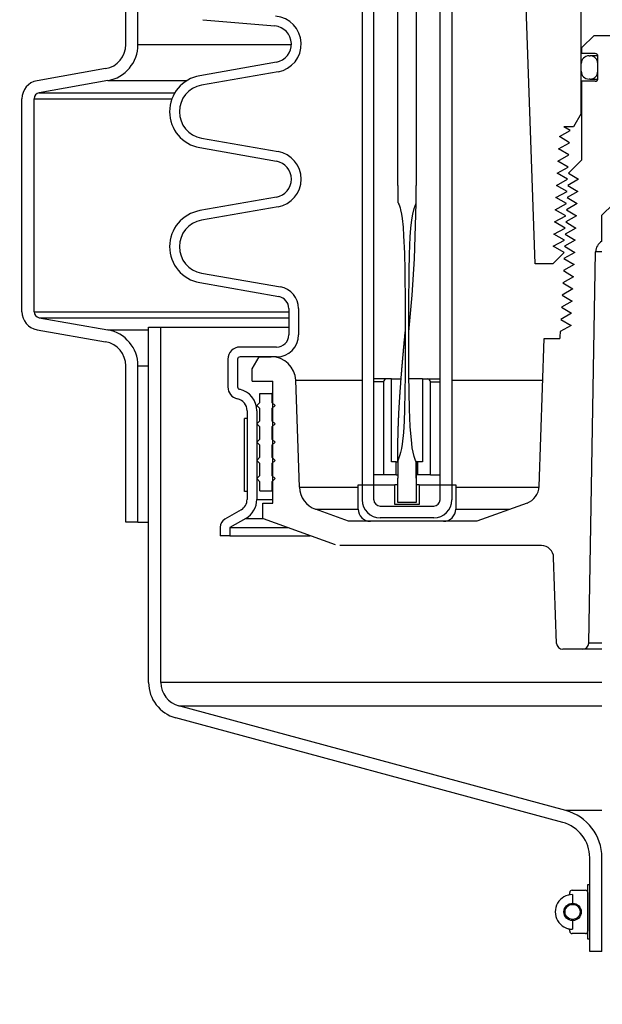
# Model space of a CAD drawing. Extents: x -169 to 2224, y 0 to 2796.
# Tile 197 of 256: x 1591 to 1597, y 395 to 405. Entities that reach past the tile are written whole.
import ezdxf

# ---------------------------------------------------------------- set-up
doc = ezdxf.new("R2010")
doc.units = 0
doc.header["$MEASUREMENT"] = 0
doc.header["$PDSIZE"] = 1
doc.layers.get('DEFPOINTS').update_dxf_attribs({"linetype": 'CONTINUOUS'})
for name, color, linetype in [('DIM', 3, 'CONTINUOUS'), ('PEAGRAVEL-HATCH', 3, 'CONTINUOUS'), ('SPILL-BUCKET', 1, 'CONTINUOUS')]:
    doc.layers.add(name, color=color, linetype=linetype)
doc.styles.add('SIMPLEX', font='simplex')
doc.dimstyles.new('DIM64', dxfattribs={"dimscale": 64, "dimtxt": 0.09375, "dimasz": 0.09375, "dimexe": 0.0625, "dimexo": 0.0625, "dimgap": 0.046875, "dimtad": 1, "dimdec": 4, "dimzin": 3, "dimdsep": 46, "dimlunit": 4, "dimtxsty": 'SIMPLEX', "dimcen": 0, "dimclrd": 256, "dimclre": 256, "dimclrt": 256, "dimadec": 0, "dimazin": 0, "dimtfac": 1, "dimtdec": 4, "dimtmove": 0, "dimatfit": 3, "dimfxl": 1, "dimfrac": 2, "dimtolj": 1, "dimtzin": 0, "dimarcsym": 0})

# ---------------------------------------------------------------- blocks, each defined once
blk = doc.blocks.new('*D19')
at = {"layer": 'DEFPOINTS', "color": 0, "transparency": 16777216}
for p in [(1294.365, 414.289), (1931.872, 414.007), (1931.872, 136.516)]:
    blk.add_point(p, dxfattribs=at)
at = {"layer": 'DIM', "lineweight": -2, "transparency": 16777216}
for p, q in [((1294.365, 410.289), (1294.365, 132.516)), ((1931.872, 410.007), (1931.872, 132.516)), ((1300.365, 136.516), (1925.872, 136.516))]:
    blk.add_line(p, q, dxfattribs=at)
at = {"layer": 'DIM', "transparency": 16777216}
for points in [[(1300.365, 137.516), (1300.365, 135.516), (1294.365, 136.516)], [(1925.872, 137.516), (1925.872, 135.516), (1931.872, 136.516)]]:
    blk.add_solid(points, dxfattribs=at)
at = {"layer": 'DIM', "transparency": 16777216, "insert": (1613.119, 144.087), "char_height": 6, "attachment_point": 5, "style": 'SIMPLEX'}
blk.add_mtext('\\A1;53\'-1 1/2" (F.V. TANK SLAB)', dxfattribs=at)

msp = doc.modelspace()

# ---------------------------------------------------------------- hatches: boundary and pattern name
at = {"layer": 'PEAGRAVEL-HATCH'}
h = msp.add_hatch(dxfattribs=at)
h.set_pattern_fill('AR-SAND', color=256, scale=7.5, style=0)
h.set_pattern_definition([(37.5, (1705.354, 373.979), (-0.47245, 14.4512), [0, -11.4, 0, -12.75, 0, -12.1875]), (7.5, (1705.354, 373.979), (13.2733, 21.166), [0, -6.15, 0, -10.275, 0, -3.9375]), (327.5, (1696.129, 373.979), (23.3561, 0.0424), [0, -3.75, 0, -13.5, 0, -17.625]), (317.5, (1696.129, 373.979), (22.546, 6.5826), [0, -1.875, 0, -8.85, 0, -10.125])])
h.paths.add_polyline_path([(1570.33517, 414.15822), (1595.38964, 414.15822), (1595.38964, 373.97898), (1570.33517, 373.97898)])

# ---------------------------------------------------------------- linework, layer by layer
at = {"layer": 'SPILL-BUCKET', "color": 8, "linetype": 'Continuous'}
for p, q in [((1594.68048, 403.30182), (1594.68048, 411.54619)), ((1594.86785, 411.54619), (1594.86846, 403.30182)), ((1594.68112, 403.30182), (1594.68048, 403.30182)), ((1594.68109, 403.28525), (1594.68101, 403.26868)), ((1594.68111, 403.29354), (1594.68109, 403.28525)), ((1594.68112, 403.30182), (1594.68111, 403.29354)), ((1594.86851, 403.27151), (1594.86846, 403.30182)), ((1594.68037, 403.18584), (1594.6794, 403.16052)), ((1594.68051, 403.2024), (1594.68037, 403.18584)), ((1594.68062, 403.21897), (1594.68051, 403.2024)), ((1594.68076, 403.23554), (1594.68062, 403.21897)), ((1594.6809, 403.25211), (1594.68076, 403.23554)), ((1594.68101, 403.26868), (1594.6809, 403.25211)), ((1594.86865, 403.2412), (1594.86851, 403.27151)), ((1594.86906, 403.19405), (1594.86865, 403.2412)), ((1594.86973, 403.1469), (1594.86906, 403.19405)), ((1594.6794, 403.16052), (1594.67944, 403.13524)), ((1594.67944, 403.13524), (1594.67968, 403.13245)), ((1594.67968, 403.13245), (1594.68068, 403.12996)), ((1594.68068, 403.12996), (1594.68275, 403.12821)), ((1594.68275, 403.12821), (1594.68454, 403.12625)), ((1594.68454, 403.12625), (1594.68659, 403.12106)), ((1594.68659, 403.12106), (1594.6886, 403.11585)), ((1594.6886, 403.11585), (1594.69305, 403.1056)), ((1594.69305, 403.1056), (1594.69718, 403.09524)), ((1594.69718, 403.09524), (1594.70393, 403.07397)), ((1594.84799, 403.06854), (1594.87016, 403.12332)), ((1594.85351, 402.55234), (1594.86999, 403.12289)), ((1594.86993, 403.13511), (1594.86973, 403.1469)), ((1594.87016, 403.12332), (1594.86993, 403.13511)), ((1594.70393, 403.07397), (1594.70948, 403.05237)), ((1594.70948, 403.05237), (1594.71833, 403.0088)), ((1594.71833, 403.0088), (1594.72494, 402.96483)), ((1594.82442, 402.95287), (1594.83383, 403.01118)), ((1594.83383, 403.01118), (1594.84799, 403.06854)), ((1594.72494, 402.96483), (1594.73424, 402.8763)), ((1594.81461, 402.8652), (1594.82442, 402.95287)), ((1594.73424, 402.8763), (1594.74031, 402.78746)), ((1594.74031, 402.78746), (1594.74838, 402.6096)), ((1594.80071, 402.60053), (1594.80826, 402.77713)), ((1594.80826, 402.77713), (1594.81461, 402.8652)), ((1594.74838, 402.6096), (1594.75315, 402.43159)), ((1594.79703, 402.42375), (1594.80071, 402.60053)), ((1594.82679, 402.1776), (1594.85351, 402.55234)), ((1594.75315, 402.43159), (1594.75702, 402.07546)), ((1594.79297, 402.07018), (1594.79703, 402.42375)), ((1594.79226, 401.80285), (1594.82679, 402.1776)), ((1594.75702, 402.07546), (1594.7575, 401.71929)), ((1594.79248, 401.71659), (1594.79297, 402.07018)), ((1594.7534, 401.76316), (1594.75394, 401.76877)), ((1594.75394, 401.76877), (1594.75448, 401.77439)), ((1594.75448, 401.77439), (1594.7547, 401.77669)), ((1594.7547, 401.77669), (1594.75492, 401.77899)), ((1594.75492, 401.77899), (1594.75514, 401.78126)), ((1594.75514, 401.78126), (1594.75537, 401.78354)), ((1594.75537, 401.78354), (1594.75556, 401.78557)), ((1594.75556, 401.78557), (1594.75577, 401.7876)), ((1594.75577, 401.7876), (1594.75594, 401.78937)), ((1594.75594, 401.78937), (1594.75612, 401.79113)), ((1594.75612, 401.79113), (1594.75627, 401.79259)), ((1594.75621, 401.79132), (1594.75622, 401.79135)), ((1594.75622, 401.79135), (1594.75623, 401.79138)), ((1594.75623, 401.79142), (1594.75624, 401.79155)), ((1594.75623, 401.79138), (1594.75623, 401.79142)), ((1594.75624, 401.79155), (1594.75626, 401.79169)), ((1594.75626, 401.79169), (1594.7563, 401.79204)), ((1594.75627, 401.79259), (1594.75642, 401.79405)), ((1594.7563, 401.79204), (1594.75633, 401.79242)), ((1594.75633, 401.79242), (1594.75639, 401.79298)), ((1594.75639, 401.79298), (1594.75645, 401.79354)), ((1594.75642, 401.79405), (1594.75655, 401.79526)), ((1594.75645, 401.79354), (1594.75651, 401.79412)), ((1594.75651, 401.79412), (1594.75656, 401.7947)), ((1594.75655, 401.79526), (1594.75668, 401.79647)), ((1594.75656, 401.7947), (1594.75663, 401.7954)), ((1594.75663, 401.7954), (1594.7567, 401.7961)), ((1594.75668, 401.79647), (1594.75679, 401.79743)), ((1594.7567, 401.7961), (1594.75679, 401.79706)), ((1594.75679, 401.79743), (1594.7569, 401.79838)), ((1594.75679, 401.79706), (1594.75689, 401.79803)), ((1594.75689, 401.79803), (1594.757, 401.79924)), ((1594.75689, 401.79752), (1594.7569, 401.79761)), ((1594.7569, 401.79838), (1594.75701, 401.79927)), ((1594.7569, 401.79761), (1594.75691, 401.79778)), ((1594.75691, 401.79778), (1594.75692, 401.79802)), ((1594.75692, 401.79802), (1594.75694, 401.79832)), ((1594.75694, 401.79832), (1594.75696, 401.79862)), ((1594.75696, 401.79862), (1594.75698, 401.79892)), ((1594.75698, 401.79892), (1594.757, 401.79922)), ((1594.757, 401.79922), (1594.75702, 401.79952)), ((1594.75702, 401.79952), (1594.75704, 401.79982)), ((1594.75704, 401.79982), (1594.75705, 401.80011)), ((1594.75705, 401.80011), (1594.75709, 401.80066)), ((1594.75709, 401.80066), (1594.75712, 401.80114)), ((1594.75712, 401.80114), (1594.75714, 401.80159)), ((1594.75714, 401.80159), (1594.75716, 401.80196)), ((1594.75716, 401.80196), (1594.75718, 401.80237)), ((1594.75718, 401.80237), (1594.7572, 401.80272)), ((1594.7572, 401.80272), (1594.75722, 401.80304)), ((1594.75722, 401.80304), (1594.75723, 401.80333)), ((1594.75723, 401.80333), (1594.75724, 401.80359)), ((1594.75724, 401.80359), (1594.75725, 401.80382)), ((1594.75725, 401.80382), (1594.75726, 401.80407)), ((1594.75726, 401.80407), (1594.75727, 401.80426)), ((1594.75727, 401.80426), (1594.75728, 401.80439)), ((1594.75728, 401.80447), (1594.75729, 401.8045)), ((1594.75728, 401.80439), (1594.75728, 401.80447)), ((1594.7922, 401.80216), (1594.79226, 401.80285)), ((1594.74398, 401.66369), (1594.74435, 401.66765)), ((1594.74435, 401.66765), (1594.74472, 401.67161)), ((1594.74472, 401.67161), (1594.74511, 401.67581)), ((1594.74511, 401.67581), (1594.7455, 401.68)), ((1594.7455, 401.68), (1594.74563, 401.68137)), ((1594.74563, 401.68137), (1594.74576, 401.68273)), ((1594.74576, 401.68273), (1594.74589, 401.68412)), ((1594.74589, 401.68412), (1594.74602, 401.68551)), ((1594.74602, 401.68551), (1594.74615, 401.68691)), ((1594.74615, 401.68691), (1594.74628, 401.68832)), ((1594.74628, 401.68832), (1594.74639, 401.68951)), ((1594.74639, 401.68951), (1594.74651, 401.6907)), ((1594.74651, 401.6907), (1594.74659, 401.69158)), ((1594.74659, 401.69158), (1594.74667, 401.69246)), ((1594.74667, 401.69246), (1594.74672, 401.69302)), ((1594.74672, 401.69302), (1594.74678, 401.69359)), ((1594.74678, 401.69359), (1594.74682, 401.69409)), ((1594.74682, 401.69409), (1594.74687, 401.69458)), ((1594.74687, 401.69458), (1594.74694, 401.6953)), ((1594.74694, 401.6953), (1594.747, 401.69601)), ((1594.747, 401.69601), (1594.74709, 401.69694)), ((1594.74709, 401.69694), (1594.74718, 401.69787)), ((1594.74718, 401.69787), (1594.74729, 401.69901)), ((1594.74729, 401.69901), (1594.7474, 401.70015)), ((1594.7474, 401.70015), (1594.74752, 401.70149)), ((1594.74752, 401.70149), (1594.74765, 401.70282)), ((1594.74765, 401.70282), (1594.74779, 401.70436)), ((1594.74779, 401.70436), (1594.74794, 401.7059)), ((1594.74794, 401.7059), (1594.7481, 401.70758)), ((1594.7481, 401.70758), (1594.74826, 401.70927)), ((1594.74826, 401.70927), (1594.74842, 401.71104)), ((1594.74842, 401.71104), (1594.74859, 401.71282)), ((1594.74859, 401.71282), (1594.74892, 401.71625)), ((1594.74892, 401.71625), (1594.74924, 401.71968)), ((1594.74924, 401.71968), (1594.74959, 401.72338)), ((1594.74959, 401.72338), (1594.74995, 401.72709)), ((1594.74995, 401.72709), (1594.75032, 401.73106)), ((1594.75032, 401.73106), (1594.7507, 401.73504)), ((1594.7507, 401.73504), (1594.75111, 401.73929)), ((1594.75111, 401.73929), (1594.75152, 401.74354)), ((1594.75152, 401.74354), (1594.75195, 401.74806)), ((1594.75195, 401.74806), (1594.75238, 401.75258)), ((1594.75238, 401.75258), (1594.75289, 401.75787)), ((1594.75289, 401.75787), (1594.7534, 401.76316)), ((1594.7575, 401.71929), (1594.7559, 401.36312)), ((1594.79367, 401.36297), (1594.79248, 401.71659)), ((1594.73478, 401.56269), (1594.7353, 401.56856)), ((1594.7353, 401.56856), (1594.73582, 401.57444)), ((1594.73582, 401.57444), (1594.73638, 401.5806)), ((1594.73638, 401.5806), (1594.73693, 401.58676)), ((1594.73693, 401.58676), (1594.73746, 401.5926)), ((1594.73746, 401.5926), (1594.73799, 401.59845)), ((1594.73799, 401.59845), (1594.73849, 401.60397)), ((1594.73849, 401.60397), (1594.73899, 401.6095)), ((1594.73899, 401.6095), (1594.73947, 401.61471)), ((1594.73947, 401.61471), (1594.73994, 401.61992)), ((1594.73994, 401.61992), (1594.74039, 401.62481)), ((1594.74039, 401.62481), (1594.74084, 401.62971)), ((1594.74084, 401.62971), (1594.74119, 401.63354)), ((1594.74119, 401.63354), (1594.74154, 401.63738)), ((1594.74154, 401.63738), (1594.74188, 401.641)), ((1594.74188, 401.641), (1594.74221, 401.64461)), ((1594.74221, 401.64461), (1594.74252, 401.64801)), ((1594.74252, 401.64801), (1594.74284, 401.65141)), ((1594.74284, 401.65141), (1594.74313, 401.65458)), ((1594.74313, 401.65458), (1594.74343, 401.65776)), ((1594.74343, 401.65776), (1594.74371, 401.66072)), ((1594.74371, 401.66072), (1594.74398, 401.66369)), ((1594.72574, 401.45825), (1594.72624, 401.46419)), ((1594.72624, 401.46419), (1594.72674, 401.47012)), ((1594.72674, 401.47012), (1594.72727, 401.47645)), ((1594.72727, 401.47645), (1594.72781, 401.48277)), ((1594.72781, 401.48277), (1594.72838, 401.48949)), ((1594.72838, 401.48949), (1594.72896, 401.49621)), ((1594.72896, 401.49621), (1594.72939, 401.50125)), ((1594.72939, 401.50125), (1594.72983, 401.50629)), ((1594.72983, 401.50629), (1594.73028, 401.51154)), ((1594.73028, 401.51154), (1594.73074, 401.51678)), ((1594.73074, 401.51678), (1594.73121, 401.52222)), ((1594.73121, 401.52222), (1594.73168, 401.52766)), ((1594.73168, 401.52766), (1594.73218, 401.53331)), ((1594.73218, 401.53331), (1594.73267, 401.53895)), ((1594.73267, 401.53895), (1594.73319, 401.5448)), ((1594.73319, 401.5448), (1594.73371, 401.55064)), ((1594.73371, 401.55064), (1594.73424, 401.55666)), ((1594.73424, 401.55666), (1594.73478, 401.56269)), ((1594.71778, 401.36), (1594.71823, 401.36578)), ((1594.71823, 401.36578), (1594.71869, 401.37166)), ((1594.71869, 401.37166), (1594.71916, 401.37754)), ((1594.71916, 401.37754), (1594.7196, 401.38311)), ((1594.7196, 401.38311), (1594.72004, 401.38868)), ((1594.72004, 401.38868), (1594.72046, 401.39395)), ((1594.72046, 401.39395), (1594.72089, 401.39922)), ((1594.72089, 401.39922), (1594.72129, 401.40419)), ((1594.72129, 401.40419), (1594.72169, 401.40915)), ((1594.72169, 401.40915), (1594.72199, 401.41284)), ((1594.72199, 401.41284), (1594.72229, 401.41652)), ((1594.72229, 401.41652), (1594.72257, 401.42002)), ((1594.72257, 401.42002), (1594.72286, 401.42352)), ((1594.72286, 401.42352), (1594.72313, 401.42683)), ((1594.72313, 401.42683), (1594.7234, 401.43014)), ((1594.7234, 401.43014), (1594.72368, 401.43351)), ((1594.72368, 401.43351), (1594.72396, 401.43688)), ((1594.72396, 401.43688), (1594.72438, 401.44203)), ((1594.72438, 401.44203), (1594.72481, 401.44717)), ((1594.72481, 401.44717), (1594.72527, 401.45271)), ((1594.72527, 401.45271), (1594.72574, 401.45825)), ((1594.7559, 401.36312), (1594.7487, 401.00706)), ((1594.80081, 401.0095), (1594.79367, 401.36297)), ((1594.71012, 401.25903), (1594.71065, 401.26622)), ((1594.71065, 401.26622), (1594.71118, 401.27341)), ((1594.71118, 401.27341), (1594.71174, 401.28096)), ((1594.71174, 401.28096), (1594.71231, 401.28851)), ((1594.71231, 401.28851), (1594.71283, 401.2956)), ((1594.71283, 401.2956), (1594.71337, 401.30269)), ((1594.71337, 401.30269), (1594.71389, 401.30954)), ((1594.71389, 401.30954), (1594.71441, 401.31638)), ((1594.71441, 401.31638), (1594.71491, 401.32295)), ((1594.71491, 401.32295), (1594.71541, 401.32953)), ((1594.71541, 401.32953), (1594.7159, 401.33584)), ((1594.7159, 401.33584), (1594.71638, 401.34214)), ((1594.71638, 401.34214), (1594.71685, 401.34819)), ((1594.71685, 401.34819), (1594.71732, 401.35423)), ((1594.71732, 401.35423), (1594.71778, 401.36)), ((1594.70315, 401.16077), (1594.70326, 401.16236)), ((1594.70326, 401.16236), (1594.70339, 401.16419)), ((1594.70339, 401.16419), (1594.70351, 401.16601)), ((1594.70351, 401.16601), (1594.70365, 401.16806)), ((1594.70365, 401.16806), (1594.70379, 401.17012)), ((1594.70379, 401.17012), (1594.70396, 401.17258)), ((1594.70396, 401.17258), (1594.70413, 401.17504)), ((1594.70413, 401.17504), (1594.70432, 401.17772)), ((1594.70432, 401.17772), (1594.7045, 401.18041)), ((1594.7045, 401.18041), (1594.7047, 401.18324)), ((1594.7047, 401.18324), (1594.70489, 401.18607)), ((1594.70489, 401.18607), (1594.7051, 401.18904)), ((1594.7051, 401.18904), (1594.70531, 401.19201)), ((1594.70531, 401.19201), (1594.70553, 401.19511)), ((1594.70553, 401.19511), (1594.70575, 401.19822)), ((1594.70575, 401.19822), (1594.70612, 401.20357)), ((1594.70612, 401.20357), (1594.7065, 401.20891)), ((1594.7065, 401.20891), (1594.70691, 401.21462)), ((1594.70691, 401.21462), (1594.70732, 401.22034)), ((1594.70732, 401.22034), (1594.70775, 401.22642)), ((1594.70775, 401.22642), (1594.70819, 401.2325)), ((1594.70819, 401.2325), (1594.70866, 401.23895)), ((1594.70866, 401.23895), (1594.70913, 401.2454)), ((1594.70913, 401.2454), (1594.70962, 401.25222)), ((1594.70962, 401.25222), (1594.71012, 401.25903)), ((1594.69664, 401.05878), (1594.69707, 401.06595)), ((1594.69707, 401.06595), (1594.69751, 401.07339)), ((1594.69751, 401.07339), (1594.69797, 401.08082)), ((1594.69797, 401.08082), (1594.69825, 401.08533)), ((1594.69825, 401.08533), (1594.69853, 401.08984)), ((1594.69853, 401.08984), (1594.69881, 401.09439)), ((1594.69881, 401.09439), (1594.69909, 401.09893)), ((1594.69909, 401.09893), (1594.69937, 401.10319)), ((1594.69937, 401.10319), (1594.69964, 401.10746)), ((1594.69964, 401.10746), (1594.69989, 401.11138)), ((1594.69989, 401.11138), (1594.70014, 401.1153)), ((1594.70014, 401.1153), (1594.70038, 401.11894)), ((1594.70038, 401.11894), (1594.70061, 401.1226)), ((1594.70061, 401.1226), (1594.70083, 401.12589)), ((1594.70083, 401.12589), (1594.70104, 401.12919)), ((1594.70104, 401.12919), (1594.70124, 401.13213)), ((1594.70124, 401.13213), (1594.70143, 401.13507)), ((1594.70143, 401.13507), (1594.7016, 401.13766)), ((1594.7016, 401.13766), (1594.70178, 401.14025)), ((1594.70178, 401.14025), (1594.70192, 401.14249)), ((1594.70192, 401.14249), (1594.70207, 401.14472)), ((1594.70207, 401.14472), (1594.7022, 401.1466)), ((1594.7022, 401.1466), (1594.70232, 401.14849)), ((1594.70232, 401.14849), (1594.70243, 401.15001)), ((1594.70243, 401.15001), (1594.70253, 401.15154)), ((1594.70253, 401.15154), (1594.70259, 401.15249)), ((1594.70259, 401.15249), (1594.70266, 401.15344)), ((1594.70266, 401.15344), (1594.70271, 401.15417)), ((1594.70271, 401.15417), (1594.70276, 401.15491)), ((1594.70276, 401.15491), (1594.70279, 401.15542)), ((1594.70279, 401.15542), (1594.70283, 401.15593)), ((1594.70283, 401.15593), (1594.70287, 401.15654)), ((1594.70287, 401.15654), (1594.70291, 401.15714)), ((1594.70291, 401.15714), (1594.70298, 401.15816)), ((1594.70298, 401.15816), (1594.70305, 401.15918)), ((1594.70305, 401.15918), (1594.70315, 401.16077)), ((1594.69119, 400.95779), (1594.69143, 400.96253)), ((1594.69143, 400.96253), (1594.69166, 400.96728)), ((1594.69166, 400.96728), (1594.69197, 400.97358)), ((1594.69197, 400.97358), (1594.69229, 400.97989)), ((1594.69229, 400.97989), (1594.69263, 400.98656)), ((1594.69263, 400.98656), (1594.69298, 400.99324)), ((1594.69298, 400.99324), (1594.69335, 401.00029)), ((1594.69335, 401.00029), (1594.69373, 401.00735)), ((1594.69373, 401.00735), (1594.69413, 401.01478)), ((1594.69413, 401.01478), (1594.69454, 401.0222)), ((1594.69454, 401.0222), (1594.69497, 401.03001)), ((1594.69497, 401.03001), (1594.69542, 401.03781)), ((1594.69542, 401.03781), (1594.69581, 401.04471)), ((1594.69581, 401.04471), (1594.69622, 401.05161)), ((1594.69622, 401.05161), (1594.69664, 401.05878)), ((1594.7487, 401.00706), (1594.74459, 400.88838)), ((1594.80845, 400.83286), (1594.80081, 401.0095)), ((1594.68688, 400.85628), (1594.68708, 400.86187)), ((1594.68708, 400.86187), (1594.6873, 400.86746)), ((1594.6873, 400.86746), (1594.68751, 400.873)), ((1594.68751, 400.873), (1594.68772, 400.87853)), ((1594.68772, 400.87853), (1594.68793, 400.88394)), ((1594.68793, 400.88394), (1594.68815, 400.88935)), ((1594.68815, 400.88935), (1594.68837, 400.89462)), ((1594.68837, 400.89462), (1594.68858, 400.89989)), ((1594.68858, 400.89989), (1594.6888, 400.90504)), ((1594.6888, 400.90504), (1594.68902, 400.91018)), ((1594.68902, 400.91018), (1594.68924, 400.91519)), ((1594.68924, 400.91519), (1594.68945, 400.9202)), ((1594.68945, 400.9202), (1594.68967, 400.92508)), ((1594.68967, 400.92508), (1594.68989, 400.92996)), ((1594.68989, 400.92996), (1594.69011, 400.93471)), ((1594.69011, 400.93471), (1594.69033, 400.93946)), ((1594.69033, 400.93946), (1594.69054, 400.94408)), ((1594.69054, 400.94408), (1594.69076, 400.9487)), ((1594.69076, 400.9487), (1594.69097, 400.95324)), ((1594.69097, 400.95324), (1594.69119, 400.95779)), ((1594.74459, 400.88838), (1594.7375, 400.7699)), ((1594.68373, 400.75453), (1594.6838, 400.75733)), ((1594.6838, 400.75733), (1594.68387, 400.75986)), ((1594.68387, 400.75986), (1594.68393, 400.76239)), ((1594.68393, 400.76239), (1594.684, 400.76502)), ((1594.684, 400.76502), (1594.68407, 400.76765)), ((1594.68407, 400.76765), (1594.68413, 400.76989)), ((1594.68413, 400.76989), (1594.6842, 400.77213)), ((1594.6842, 400.77213), (1594.68425, 400.77399)), ((1594.68425, 400.77399), (1594.6843, 400.77585)), ((1594.6843, 400.77585), (1594.68434, 400.77732)), ((1594.68434, 400.77732), (1594.68438, 400.77879)), ((1594.68438, 400.77879), (1594.6844, 400.77938)), ((1594.6844, 400.77938), (1594.68442, 400.77997)), ((1594.68442, 400.77997), (1594.68443, 400.78047)), ((1594.68443, 400.78047), (1594.68445, 400.78096)), ((1594.68445, 400.78096), (1594.68446, 400.78156)), ((1594.68446, 400.78156), (1594.68448, 400.78216)), ((1594.68448, 400.78216), (1594.6845, 400.78305)), ((1594.6845, 400.78305), (1594.68453, 400.78395)), ((1594.68453, 400.78395), (1594.68456, 400.78504)), ((1594.68456, 400.78504), (1594.68459, 400.78613)), ((1594.68459, 400.78613), (1594.68463, 400.78735)), ((1594.68463, 400.78735), (1594.68466, 400.78858)), ((1594.68466, 400.78858), (1594.6847, 400.78993)), ((1594.6847, 400.78993), (1594.68474, 400.79128)), ((1594.68474, 400.79128), (1594.68478, 400.79269)), ((1594.68478, 400.79269), (1594.68482, 400.79411)), ((1594.68482, 400.79411), (1594.68491, 400.79695)), ((1594.68491, 400.79695), (1594.685, 400.79979)), ((1594.685, 400.79979), (1594.68508, 400.80247)), ((1594.68508, 400.80247), (1594.68516, 400.80515)), ((1594.68516, 400.80515), (1594.68524, 400.80768)), ((1594.68524, 400.80768), (1594.68532, 400.8102)), ((1594.68532, 400.8102), (1594.68544, 400.81413)), ((1594.68544, 400.81413), (1594.68557, 400.81805)), ((1594.68557, 400.81805), (1594.6857, 400.82231)), ((1594.6857, 400.82231), (1594.68585, 400.82658)), ((1594.68585, 400.82658), (1594.686, 400.83119)), ((1594.686, 400.83119), (1594.68616, 400.8358)), ((1594.68616, 400.8358), (1594.68632, 400.84075)), ((1594.68632, 400.84075), (1594.6865, 400.8457)), ((1594.6865, 400.8457), (1594.68669, 400.85099)), ((1594.68669, 400.85099), (1594.68688, 400.85628)), ((1594.7375, 400.7699), (1594.7247, 400.65198)), ((1594.82308, 400.6568), (1594.80845, 400.83286)), ((1594.68155, 400.65454), (1594.68165, 400.66014)), ((1594.68165, 400.66014), (1594.68175, 400.66559)), ((1594.68175, 400.66559), (1594.68185, 400.67105)), ((1594.68185, 400.67105), (1594.68196, 400.67635)), ((1594.68196, 400.67635), (1594.68206, 400.68164)), ((1594.68206, 400.68164), (1594.68222, 400.68965)), ((1594.68222, 400.68965), (1594.68239, 400.69767)), ((1594.68239, 400.69767), (1594.68255, 400.70529)), ((1594.68255, 400.70529), (1594.68272, 400.71292)), ((1594.68272, 400.71292), (1594.68289, 400.72016)), ((1594.68289, 400.72016), (1594.68306, 400.72741)), ((1594.68306, 400.72741), (1594.68313, 400.73057)), ((1594.68313, 400.73057), (1594.68321, 400.73372)), ((1594.68321, 400.73372), (1594.68328, 400.7368)), ((1594.68328, 400.7368), (1594.68336, 400.73988)), ((1594.68336, 400.73988), (1594.68343, 400.74289)), ((1594.68343, 400.74289), (1594.68351, 400.74589)), ((1594.68351, 400.74589), (1594.68358, 400.74881)), ((1594.68358, 400.74881), (1594.68365, 400.75173)), ((1594.68365, 400.75173), (1594.68373, 400.75453)), ((1594.82901, 400.61297), (1594.82308, 400.6568)), ((1594.68011, 400.55255), (1594.68017, 400.558)), ((1594.68022, 400.56346), (1594.68029, 400.56925)), ((1594.68029, 400.56925), (1594.68035, 400.57504)), ((1594.68035, 400.57504), (1594.68043, 400.58116)), ((1594.68043, 400.58116), (1594.6805, 400.58728)), ((1594.6805, 400.58728), (1594.68059, 400.59373)), ((1594.68059, 400.59373), (1594.68067, 400.60018)), ((1594.68067, 400.60018), (1594.68077, 400.60697)), ((1594.68077, 400.60697), (1594.68087, 400.61375)), ((1594.68087, 400.61375), (1594.68096, 400.61966)), ((1594.68096, 400.61966), (1594.68105, 400.62556)), ((1594.68105, 400.62556), (1594.68115, 400.63148)), ((1594.68115, 400.63148), (1594.68125, 400.6374)), ((1594.68125, 400.6374), (1594.68134, 400.64316)), ((1594.68134, 400.64316), (1594.68145, 400.64893)), ((1594.68145, 400.64893), (1594.68155, 400.65454)), ((1594.70842, 400.56441), (1594.70277, 400.54289)), ((1594.71763, 400.60799), (1594.70842, 400.56441)), ((1594.7247, 400.65198), (1594.71763, 400.60799)), ((1594.8369, 400.56938), (1594.82901, 400.61297)), ((1594.84717, 400.52614), (1594.8369, 400.56938)), ((1594.67967, 400.48719), (1594.67968, 400.48989)), ((1594.67967, 400.48481), (1594.67967, 400.48719)), ((1594.67967, 400.48243), (1594.67967, 400.48481)), ((1594.67967, 400.48037), (1594.67967, 400.48243)), ((1594.67967, 400.47831), (1594.67967, 400.48037)), ((1594.67967, 400.47762), (1594.67967, 400.47831)), ((1594.67968, 400.48989), (1594.67969, 400.49259)), ((1594.67969, 400.49259), (1594.6797, 400.49562)), ((1594.6797, 400.49562), (1594.67972, 400.49864)), ((1594.67972, 400.49864), (1594.67973, 400.5022)), ((1594.67973, 400.5022), (1594.67975, 400.50576)), ((1594.68288, 400.49068), (1594.67973, 400.4802)), ((1594.67973, 400.4802), (1594.67977, 400.43621)), ((1594.67975, 400.50576), (1594.67978, 400.50969)), ((1594.67978, 400.50969), (1594.6798, 400.51362)), ((1594.6798, 400.51362), (1594.67983, 400.51793)), ((1594.67983, 400.51793), (1594.67986, 400.52223)), ((1594.67986, 400.52223), (1594.67989, 400.52691)), ((1594.67989, 400.52691), (1594.67993, 400.53159)), ((1594.67993, 400.53159), (1594.67997, 400.53664)), ((1594.67997, 400.53664), (1594.68001, 400.5417)), ((1594.68001, 400.5417), (1594.68006, 400.54712)), ((1594.68006, 400.54712), (1594.68011, 400.55255)), ((1594.68815, 400.50077), (1594.68288, 400.49068)), ((1594.69244, 400.51108), (1594.68815, 400.50077)), ((1594.6962, 400.5216), (1594.69244, 400.51108)), ((1594.70277, 400.54289), (1594.6962, 400.5216)), ((1594.86327, 400.48492), (1594.84717, 400.52614)), ((1594.8679, 400.47485), (1594.86327, 400.48492)), ((1594.86995, 400.46399), (1594.8679, 400.47485)), ((1594.86987, 400.45255), (1594.86995, 400.46399)), ((1594.86996, 400.46249), (1594.86996, 400.46207)), ((1594.86996, 400.46207), (1594.86996, 400.46165)), ((1594.86996, 400.46165), (1594.86996, 400.46018)), ((1594.86996, 400.46018), (1594.86996, 400.45872)), ((1594.86996, 400.45872), (1594.86996, 400.45703)), ((1594.86996, 400.45703), (1594.86996, 400.45535)), ((1594.86996, 400.45535), (1594.86996, 400.45346)), ((1594.67977, 400.43621), (1594.68074, 400.39206)), ((1594.68074, 400.39206), (1594.681, 400.34797)), ((1594.86856, 400.34962), (1594.86893, 400.39537)), ((1594.86893, 400.39537), (1594.8692, 400.41824)), ((1594.8692, 400.41824), (1594.86961, 400.44112)), ((1594.8694, 400.35403), (1594.86932, 400.34751)), ((1594.86947, 400.36055), (1594.8694, 400.35403)), ((1594.86953, 400.36668), (1594.86947, 400.36055)), ((1594.86959, 400.37282), (1594.86953, 400.36668)), ((1594.86964, 400.37858), (1594.86959, 400.37282)), ((1594.86961, 400.44112), (1594.86987, 400.45255)), ((1594.86968, 400.38434), (1594.86964, 400.37858)), ((1594.86972, 400.38948), (1594.86968, 400.38434)), ((1594.86976, 400.39463), (1594.86972, 400.38948)), ((1594.86979, 400.39942), (1594.86976, 400.39463)), ((1594.86982, 400.40422), (1594.86979, 400.39942)), ((1594.86984, 400.40868), (1594.86982, 400.40422)), ((1594.86986, 400.41313), (1594.86984, 400.40868)), ((1594.86988, 400.41724), (1594.86986, 400.41313)), ((1594.8699, 400.42135), (1594.86988, 400.41724)), ((1594.86991, 400.42511), (1594.8699, 400.42135)), ((1594.86992, 400.42888), (1594.86991, 400.42511)), ((1594.86993, 400.43229), (1594.86992, 400.42888)), ((1594.86994, 400.43571), (1594.86993, 400.43229)), ((1594.86995, 400.43879), (1594.86994, 400.43571)), ((1594.86996, 400.44732), (1594.86995, 400.44459)), ((1594.86995, 400.44459), (1594.86995, 400.44186)), ((1594.86995, 400.44186), (1594.86995, 400.43879)), ((1594.86996, 400.45346), (1594.86996, 400.45156)), ((1594.86996, 400.45156), (1594.86996, 400.44944)), ((1594.86996, 400.44944), (1594.86996, 400.44732)), ((1594.681, 400.34797), (1594.68109, 400.30387)), ((1594.68109, 400.05404), (1594.68109, 400.30387)), ((1594.86844, 400.30387), (1594.86856, 400.34962)), ((1594.86844, 400.30387), (1594.86846, 400.30387)), ((1594.86846, 400.30387), (1594.86846, 400.05404)), ((1594.86881, 400.31152), (1594.86868, 400.30387)), ((1594.86893, 400.31918), (1594.86881, 400.31152)), ((1594.86904, 400.32645), (1594.86893, 400.31918)), ((1594.86914, 400.33372), (1594.86904, 400.32645)), ((1594.86932, 400.34751), (1594.86923, 400.34062)), ((1594.86846, 400.05404), (1594.68109, 400.05404))]:
    msp.add_line(p, q, dxfattribs=at)
at = {"layer": 'SPILL-BUCKET', "color": 1, "linetype": 'Continuous'}
for p, q in [((1594.31509, 411.38915), (1594.31509, 400.08188)), ((1594.43501, 400.08188), (1594.43501, 411.38915)), ((1595.11454, 400.08188), (1595.11454, 411.38915)), ((1595.23446, 411.38915), (1595.23446, 400.08188)), ((1591.89237, 404.74773), (1591.89237, 405.95156)), ((1592.01729, 404.74773), (1592.01729, 405.95156)), ((1596.08935, 402.50115), (1595.97579, 405.75329)), ((1596.56106, 404.04166), (1596.56106, 405.24927)), ((1592.68352, 405.00342), (1593.41954, 404.93902)), ((1596.56755, 404.71814), (1596.69247, 404.84305)), ((1596.69247, 404.84305), (1601.55114, 404.84305)), ((1596.56755, 404.65568), (1596.56755, 404.71814)), ((1596.70446, 404.65568), (1596.56755, 404.65568)), ((1596.641, 404.63394), (1596.65099, 404.63394)), ((1596.65996, 404.63394), (1596.65099, 404.63394)), ((1596.68679, 404.63394), (1596.65996, 404.63394)), ((1596.73129, 404.63394), (1596.68679, 404.63394)), ((1596.73194, 404.39985), (1596.73194, 404.6282)), ((1591.68593, 404.5017), (1590.98231, 404.37763)), ((1593.43575, 404.56784), (1592.65111, 404.42949)), ((1596.56106, 404.47405), (1596.56106, 404.554)), ((1596.73094, 404.47405), (1596.73094, 404.554)), ((1596.73094, 404.554), (1596.73119, 404.554)), ((1596.73119, 404.554), (1596.73194, 404.554)), ((1593.4531, 404.46943), (1592.66846, 404.33107)), ((1596.65099, 404.39411), (1596.641, 404.39411)), ((1596.65099, 404.39411), (1596.65997, 404.39411)), ((1596.65997, 404.39411), (1596.68682, 404.39411)), ((1596.68682, 404.39411), (1596.73136, 404.39411)), ((1596.73119, 404.47405), (1596.73094, 404.47405)), ((1596.73193, 404.47405), (1596.73119, 404.47405)), ((1591.70761, 404.37868), (1591.004, 404.25461)), ((1596.56755, 403.56709), (1596.56755, 404.37237)), ((1596.70446, 404.37237), (1596.56755, 404.37237)), ((1590.82747, 402.00926), (1590.82747, 404.19311)), ((1590.95239, 402.00926), (1590.95239, 404.19311)), ((1596.56106, 404.04166), (1596.48298, 403.90644)), ((1596.56268, 404.04166), (1596.56106, 404.04166)), ((1596.56754, 404.04166), (1596.56268, 404.04166)), ((1596.48298, 403.90644), (1596.38191, 403.90644)), ((1596.44829, 403.86691), (1596.38191, 403.90644)), ((1592.66846, 403.7898), (1593.4531, 403.65145)), ((1596.33658, 403.80445), (1596.44829, 403.86691)), ((1596.44168, 403.74199), (1596.33658, 403.80445)), ((1592.65111, 403.69139), (1593.43575, 403.55303)), ((1596.3297, 403.67953), (1596.44168, 403.74199)), ((1596.32282, 403.55462), (1596.43506, 403.61708)), ((1596.43506, 403.61708), (1596.3297, 403.67953)), ((1596.31593, 403.4297), (1596.42844, 403.49216)), ((1596.42844, 403.49216), (1596.32282, 403.55462)), ((1596.43016, 403.4297), (1596.56755, 403.56709)), ((1596.42183, 403.36725), (1596.31593, 403.4297)), ((1596.43016, 403.4297), (1596.53177, 403.36725)), ((1596.30905, 403.30479), (1596.42183, 403.36725)), ((1596.41521, 403.24233), (1596.30905, 403.30479)), ((1596.53177, 403.36725), (1596.42362, 403.30479)), ((1596.42362, 403.30479), (1596.52548, 403.24233)), ((1593.43575, 403.18398), (1592.65111, 403.04563)), ((1596.30217, 403.17988), (1596.41521, 403.24233)), ((1596.4086, 403.11742), (1596.30217, 403.17988)), ((1596.52548, 403.24233), (1596.41707, 403.17988)), ((1596.41707, 403.17988), (1596.51919, 403.11742)), ((1593.4531, 403.08557), (1592.66846, 402.94722)), ((1596.29529, 403.05496), (1596.4086, 403.11742)), ((1596.51919, 403.11742), (1596.41052, 403.05496)), ((1596.891, 403.11687), (1596.77026, 402.99614)), ((1596.2884, 402.93005), (1596.40198, 402.9925)), ((1596.40198, 402.9925), (1596.29529, 403.05496)), ((1596.5129, 402.9925), (1596.40398, 402.93005)), ((1596.41052, 403.05496), (1596.5129, 402.9925)), ((1596.77341, 402.73121), (1596.77341, 402.99614)), ((1596.39537, 402.86759), (1596.2884, 402.93005)), ((1596.40398, 402.93005), (1596.50661, 402.86759)), ((1596.28152, 402.80513), (1596.39537, 402.86759)), ((1596.38875, 402.74267), (1596.28152, 402.80513)), ((1596.50661, 402.86759), (1596.39743, 402.80513)), ((1596.39743, 402.80513), (1596.50031, 402.74267)), ((1596.27463, 402.68022), (1596.38875, 402.74267)), ((1596.38562, 402.61573), (1596.27463, 402.68022)), ((1596.50031, 402.74267), (1596.39088, 402.68022)), ((1596.39088, 402.68022), (1596.49402, 402.61776)), ((1596.38562, 402.61573), (1596.34249, 402.5726)), ((1596.49402, 402.61776), (1596.38434, 402.5553)), ((1596.638, 398.61054), (1596.70805, 402.62357)), ((1596.27104, 402.50115), (1596.08935, 402.50115)), ((1596.34249, 402.5726), (1596.27104, 402.50115)), ((1596.48773, 402.49284), (1596.37779, 402.43039)), ((1596.38434, 402.5553), (1596.48773, 402.49284)), ((1592.66846, 402.40594), (1593.47723, 402.26333)), ((1596.37779, 402.43039), (1596.48144, 402.36793)), ((1592.65111, 402.30753), (1593.45988, 402.16492)), ((1596.48144, 402.36793), (1596.37124, 402.30547)), ((1596.37124, 402.30547), (1596.47515, 402.24302)), ((1596.47515, 402.24302), (1596.3647, 402.18056)), ((1596.3647, 402.18056), (1596.46886, 402.1181)), ((1596.46886, 402.1181), (1596.35815, 402.05564)), ((1593.56311, 402.0419), (1593.56311, 401.77197)), ((1593.66304, 402.0419), (1593.66304, 401.77197)), ((1596.46257, 401.99319), (1596.3516, 401.93073)), ((1596.35815, 402.05564), (1596.46257, 401.99319)), ((1591.004, 401.94775), (1591.70761, 401.82369)), ((1596.45627, 401.86827), (1596.34506, 401.80581)), ((1596.3516, 401.93073), (1596.45627, 401.86827)), ((1590.98231, 401.82474), (1591.68593, 401.70067)), ((1596.34506, 401.80581), (1596.34221, 401.75136)), ((1596.12868, 400.21734), (1596.1817, 401.7358)), ((1596.1817, 401.7358), (1596.34221, 401.7358)), ((1596.34221, 401.75136), (1596.34221, 401.7358)), ((1593.43819, 401.64706), (1593.06345, 401.64706)), ((1592.93853, 401.52214), (1592.93853, 401.2383)), ((1593.03846, 401.52214), (1593.03846, 401.2383)), ((1593.43819, 401.54713), (1593.06345, 401.54713)), ((1593.18836, 401.42221), (1593.26048, 401.54713)), ((1593.26048, 401.54713), (1593.38431, 401.54713)), ((1591.89237, 399.8534), (1591.89237, 401.45464)), ((1592.01729, 399.8534), (1592.01729, 401.45464)), ((1593.18836, 401.2973), (1593.18836, 401.42221)), ((1593.18836, 401.2973), (1593.39922, 401.2973)), ((1593.39922, 400.04815), (1593.39922, 401.2973)), ((1593.67225, 400.2101), (1593.63398, 401.30602)), ((1593.1359, 400.99404), (1593.1359, 400.08563)), ((1593.23583, 400.99404), (1593.23583, 400.08563)), ((1594.27512, 399.98569), (1594.27512, 400.23552)), ((1594.27512, 400.23552), (1594.64986, 400.23552)), ((1594.64986, 400.03254), (1594.64986, 400.23552)), ((1594.89969, 400.23552), (1595.27443, 400.23552)), ((1594.89969, 400.23552), (1594.89969, 400.03254)), ((1595.27443, 400.23552), (1595.27443, 399.98569)), ((1593.07344, 399.97745), (1592.90718, 399.88146)), ((1593.29766, 400.04815), (1593.39922, 400.04815)), ((1593.29766, 399.88994), (1593.29766, 400.04815)), ((1594.17519, 399.86078), (1593.83648, 399.98406)), ((1594.49996, 400.01692), (1595.04959, 400.01692)), ((1594.89969, 400.03254), (1594.64986, 400.03254)), ((1596.0055, 400.04781), (1595.49165, 399.86078)), ((1592.01729, 399.8534), (1591.89237, 399.8534)), ((1593.12341, 399.89091), (1592.96039, 399.79679)), ((1594.04211, 399.61849), (1593.30465, 399.8869)), ((1595.49165, 399.86078), (1594.17519, 399.86078)), ((1595.14952, 399.86078), (1594.40003, 399.86078)), ((1595.04959, 399.89701), (1594.49996, 399.89701)), ((1592.86046, 399.80054), (1592.86046, 399.71287)), ((1592.96039, 399.79679), (1592.96039, 399.71287)), ((1592.96039, 399.71287), (1592.86046, 399.71287)), ((1596.15352, 399.61095), (1594.08484, 399.61095)), ((1596.30912, 398.60945), (1596.27836, 399.4904)), ((1596.57556, 398.54918), (1596.37154, 398.54918))]:
    msp.add_line(p, q, dxfattribs=at)
at = {"layer": 'SPILL-BUCKET', "color": 7}
for p, q in [((1592.01729, 404.74773), (1593.59053, 404.74773)), ((1591.70762, 404.37868), (1592.51831, 404.37868)), ((1590.95239, 404.19311), (1592.36571, 404.19311)), ((1591.004, 404.25461), (1592.39567, 404.25461)), ((1596.77341, 402.62357), (1596.70805, 402.62357)), ((1590.95239, 402.00926), (1593.56311, 402.00926)), ((1591.004, 401.94775), (1593.56311, 401.94775)), ((1591.70762, 401.82369), (1592.12659, 401.82369)), ((1592.2515, 401.85204), (1593.56311, 401.85204)), ((1592.01729, 401.45464), (1592.12659, 401.45464)), ((1593.63398, 401.30602), (1594.31513, 401.30602)), ((1594.56465, 401.3198), (1594.43501, 401.3198)), ((1594.53494, 401.28983), (1594.43501, 401.28983)), ((1594.53494, 401.28983), (1594.53494, 400.33548)), ((1594.61488, 401.3198), (1594.56465, 401.3198)), ((1594.61488, 400.47038), (1594.61488, 401.3198)), ((1594.61488, 401.3198), (1594.71467, 401.3198)), ((1594.93467, 401.3198), (1594.79454, 401.3198)), ((1594.93467, 401.3198), (1594.98463, 401.3198)), ((1594.93467, 401.3198), (1594.93467, 400.47038)), ((1594.98463, 401.31981), (1595.11454, 401.31981)), ((1595.01461, 400.33548), (1595.01461, 401.28983)), ((1595.01461, 401.28983), (1595.11454, 401.28983)), ((1595.23446, 401.30602), (1596.16674, 401.30602)), ((1594.66545, 400.47038), (1594.61488, 400.47038)), ((1594.66545, 400.47038), (1594.67974, 400.4704)), ((1594.66545, 400.33548), (1594.66545, 400.47038)), ((1594.8841, 400.47038), (1594.86995, 400.47038)), ((1594.8841, 400.47038), (1594.8841, 400.33548)), ((1594.93467, 400.47038), (1594.8841, 400.47038)), ((1594.53494, 400.33548), (1594.43501, 400.33548)), ((1594.66545, 400.33548), (1594.53494, 400.33548)), ((1594.66545, 400.33548), (1594.68103, 400.33551)), ((1594.8841, 400.33548), (1594.86852, 400.33548)), ((1595.01461, 400.33548), (1594.8841, 400.33548)), ((1595.01461, 400.33548), (1595.11454, 400.33548)), ((1593.39072, 400.17307), (1593.39922, 400.17307)), ((1593.67225, 400.2101), (1594.27512, 400.2101)), ((1595.27443, 400.2101), (1596.12842, 400.2101)), ((1593.23583, 400.08563), (1593.39922, 400.08563)), ((1593.83648, 399.98406), (1594.27512, 399.98406)), ((1595.27443, 399.98406), (1595.83036, 399.98406)), ((1592.01729, 399.8534), (1592.12659, 399.8534)), ((1593.12341, 399.89091), (1593.29766, 399.89091)), ((1592.96039, 399.79679), (1593.55223, 399.79679)), ((1592.96039, 399.71287), (1593.78279, 399.71287)), ((1596.77341, 398.54918), (1596.57556, 398.54918)), ((1596.77341, 398.61054), (1596.638, 398.61054)), ((1596.77341, 398.20854), (1592.2515, 398.20854)), ((1592.43667, 397.96723), (1596.77341, 397.96723)), ((1596.77341, 396.89439), (1596.40307, 396.89439))]:
    msp.add_line(p, q, dxfattribs=at)
at = {"layer": 'SPILL-BUCKET', "linetype": 'Continuous'}
for p, q in [((1592.12659, 401.85204), (1592.2515, 401.85204)), ((1592.12659, 398.20854), (1592.12659, 401.85204)), ((1592.2515, 398.20854), (1592.2515, 401.85204)), ((1596.40307, 396.89439), (1592.43667, 397.96723)), ((1596.37074, 396.77373), (1592.40434, 397.84657)), ((1596.6485, 395.45016), (1596.6485, 396.41176)), ((1596.77341, 395.45016), (1596.77341, 396.41176)), ((1596.77341, 395.45016), (1596.6485, 395.45016))]:
    msp.add_line(p, q, dxfattribs=at)
at = {"layer": 'SPILL-BUCKET', "color": 7, "linetype": 'Continuous'}
for p, q in [((1593.26581, 401.0787), (1593.26581, 401.17238)), ((1593.26581, 401.17238), (1593.39072, 401.17238)), ((1593.39072, 401.17238), (1593.39072, 401.0787)), ((1593.39284, 401.17238), (1593.39072, 401.17238)), ((1593.3992, 401.17238), (1593.39284, 401.17238)), ((1593.23458, 401.04747), (1593.26581, 401.0787)), ((1593.39284, 401.0787), (1593.39072, 401.0787)), ((1593.39072, 401.0787), (1593.42195, 401.04747)), ((1593.3992, 401.0787), (1593.39284, 401.0787)), ((1593.26581, 401.01624), (1593.23458, 401.04747)), ((1593.26581, 400.89133), (1593.26581, 401.01624)), ((1593.42195, 401.04747), (1593.39072, 401.01624)), ((1593.39072, 401.01624), (1593.39072, 400.89133)), ((1593.39284, 401.01624), (1593.39072, 401.01624)), ((1593.3992, 401.01624), (1593.39284, 401.01624)), ((1593.1359, 400.91518), (1593.11091, 400.91518)), ((1593.11091, 400.16569), (1593.11091, 400.91518)), ((1593.1359, 400.91518), (1593.1359, 400.16569)), ((1593.23458, 400.8601), (1593.26581, 400.89133)), ((1593.26581, 400.82887), (1593.23458, 400.8601)), ((1593.39284, 400.89133), (1593.39072, 400.89133)), ((1593.39072, 400.89133), (1593.42195, 400.8601)), ((1593.42195, 400.8601), (1593.39072, 400.82887)), ((1593.3992, 400.89133), (1593.39284, 400.89133)), ((1593.26581, 400.70395), (1593.26581, 400.82887)), ((1593.39072, 400.82887), (1593.39072, 400.70395)), ((1593.39284, 400.82887), (1593.39072, 400.82887)), ((1593.3992, 400.82887), (1593.39284, 400.82887)), ((1593.23458, 400.67272), (1593.26581, 400.70395)), ((1593.26581, 400.6415), (1593.23458, 400.67272)), ((1593.39284, 400.70395), (1593.39072, 400.70395)), ((1593.39072, 400.70395), (1593.42195, 400.67272)), ((1593.42195, 400.67272), (1593.39072, 400.6415)), ((1593.3992, 400.70395), (1593.39284, 400.70395)), ((1593.26581, 400.51658), (1593.26581, 400.6415)), ((1593.39072, 400.6415), (1593.39072, 400.51658)), ((1593.39284, 400.6415), (1593.39072, 400.6415)), ((1593.3992, 400.6415), (1593.39284, 400.6415)), ((1593.23458, 400.48535), (1593.26581, 400.51658)), ((1593.26581, 400.45412), (1593.23458, 400.48535)), ((1593.39284, 400.51658), (1593.39072, 400.51658)), ((1593.39072, 400.51658), (1593.42195, 400.48535)), ((1593.42195, 400.48535), (1593.39072, 400.45412)), ((1593.3992, 400.51658), (1593.39284, 400.51658)), ((1593.26581, 400.32921), (1593.26581, 400.45412)), ((1593.39072, 400.45412), (1593.39072, 400.32921)), ((1593.39284, 400.45412), (1593.39072, 400.45412)), ((1593.3992, 400.45412), (1593.39284, 400.45412)), ((1593.23458, 400.29798), (1593.26581, 400.32921)), ((1593.26581, 400.26675), (1593.23458, 400.29798)), ((1593.26581, 400.17307), (1593.26581, 400.26675)), ((1593.39072, 400.32921), (1593.42195, 400.29798)), ((1593.39284, 400.32921), (1593.39072, 400.32921)), ((1593.42195, 400.29798), (1593.39072, 400.26675)), ((1593.39284, 400.26675), (1593.39072, 400.26675)), ((1593.39072, 400.26675), (1593.39072, 400.17307)), ((1593.3992, 400.32921), (1593.39284, 400.32921)), ((1593.3992, 400.26675), (1593.39284, 400.26675)), ((1593.1359, 400.16569), (1593.11091, 400.16569)), ((1593.26581, 400.17307), (1593.39072, 400.17307)), ((1594.65791, 400.23552), (1594.64986, 400.23552)), ((1594.68103, 400.23552), (1594.65791, 400.23552)), ((1594.89163, 400.23552), (1594.86847, 400.23552)), ((1594.89969, 400.23552), (1594.89163, 400.23552)), ((1596.62851, 395.57508), (1596.62851, 396.13719)), ((1596.62851, 396.13719), (1596.6485, 396.13719)), ((1596.6485, 395.57508), (1596.6485, 396.13719)), ((1596.44288, 396.04102), (1596.44288, 396.05501)), ((1596.46676, 396.07888), (1596.60464, 396.07888)), ((1596.47258, 396.03433), (1596.47258, 395.94523)), ((1596.62851, 396.05501), (1596.62851, 395.65726)), ((1596.47258, 395.76703), (1596.47258, 395.67793)), ((1596.44288, 395.65726), (1596.44288, 395.67125)), ((1596.60464, 395.63338), (1596.46676, 395.63338)), ((1596.6485, 395.57508), (1596.62851, 395.57508))]:
    msp.add_line(p, q, dxfattribs=at)
for radius in [0.0891, 0.07722]:
    msp.add_circle((1596.47258, 395.85613), radius, dxfattribs=at)
at = {"layer": 'SPILL-BUCKET', "color": 1, "linetype": 'Continuous'}
for centre, radius, start, end in [((1593.40321, 404.75237), 0.2873, 280, 85), ((1593.40321, 404.75237), 0.18737, 280, 85), ((1591.64254, 404.74773), 0.24983, 279.999999, 0), ((1591.64254, 404.74773), 0.37474, 280, 0), ((1596.641, 404.554), 0.07995, 90, 180), ((1596.65099, 404.554), 0.07995, 0, 90), ((1596.70446, 404.6282), 0.02748, 0, 90), ((1592.71618, 404.06044), 0.37474, 100, 260), ((1596.641, 404.47405), 0.07995, 180, 270), ((1596.65099, 404.47405), 0.07995, 270, 0), ((1596.70446, 404.39985), 0.02748, 270, 0), ((1591.01485, 404.19311), 0.18737, 100, 180), ((1592.71618, 404.06044), 0.27481, 100, 260), ((1591.01485, 404.19311), 0.06246, 99.999999, 180), ((1593.40321, 403.36851), 0.2873, 280, 80), ((1593.40321, 403.36851), 0.18737, 280, 80), ((1592.71618, 402.67658), 0.37474, 100, 260), ((1592.71618, 402.67658), 0.27481, 100, 260), ((1596.83295, 402.62139), 0.12491, 118.464605, 179), ((1593.43819, 402.0419), 0.22485, 0, 80), ((1593.43819, 402.0419), 0.12491, 0, 80.000001), ((1591.01485, 402.00926), 0.18737, 180, 260), ((1591.01485, 402.00926), 0.06246, 180, 260.000001), ((1591.64254, 401.45464), 0.37474, 0, 80), ((1593.43819, 401.77197), 0.22485, 270, 0), ((1593.43819, 401.77197), 0.12491, 270, 0), ((1591.64254, 401.45464), 0.24983, 0, 80.000001), ((1593.06345, 401.52214), 0.12491, 90, 180), ((1593.06345, 401.52214), 0.02498, 90, 180), ((1593.38431, 401.2973), 0.24983, 2, 90), ((1593.06345, 401.2383), 0.12491, 180, 257.877648), ((1593.06345, 401.2383), 0.02498, 180, 257.877647), ((1593.01098, 400.99404), 0.22485, 0, 77.877648), ((1593.01098, 400.99404), 0.12491, 0, 77.877648), ((1593.92193, 400.21882), 0.24983, 182, 249.999999), ((1595.94142, 400.22388), 0.18737, 290, 358), ((1593.01098, 400.08563), 0.12491, 300, 0), ((1593.01098, 400.08563), 0.22485, 300, 0), ((1594.49996, 400.08188), 0.18487, 180, 270), ((1594.49996, 400.08188), 0.06496, 180, 270), ((1595.04959, 400.08188), 0.18487, 270, 0), ((1595.04959, 400.08188), 0.06496, 270, 0), ((1594.40003, 399.98569), 0.12491, 180, 270), ((1595.14952, 399.98569), 0.12491, 270, 0), ((1592.9539, 399.80054), 0.09344, 119.999999, 180), ((1596.15352, 399.48604), 0.12491, 2, 90), ((1596.37154, 398.61163), 0.06246, 182, 270), ((1596.57556, 398.61163), 0.06246, 270, 359)]:
    msp.add_arc(centre, radius, start, end, dxfattribs=at)
at = {"layer": 'SPILL-BUCKET', "color": 7}
for centre, start, end in [((1594.56492, 401.28983), 90, 180), ((1594.98463, 401.28983), 0, 90)]:
    msp.add_arc(centre, 0.02998, start, end, dxfattribs=at)
at = {"layer": 'SPILL-BUCKET', "linetype": 'Continuous'}
for centre, radius, start, end in [((1592.50133, 398.20854), 0.37474, 180, 255.000001), ((1592.50133, 398.20854), 0.24983, 180, 255), ((1596.27375, 396.41176), 0.49966, 0, 75), ((1596.27375, 396.41176), 0.37474, 0, 75.000001)]:
    msp.add_arc(centre, radius, start, end, dxfattribs=at)
at = {"layer": 'SPILL-BUCKET', "color": 7, "linetype": 'Continuous'}
for centre, radius, start, end in [((1596.47258, 395.85613), 0.1782, 90.000041, 270.000041), ((1596.43175, 396.04102), 0.01114, 282.455834, 0.000041), ((1596.46676, 396.05501), 0.02387, 90.000041, 180.000041), ((1596.60464, 396.05501), 0.02387, 0.000041, 90.000041), ((1596.43175, 395.67125), 0.01114, 0.000041, 77.544248), ((1596.46676, 395.65726), 0.02387, 180.000041, 270.000041), ((1596.60464, 395.65726), 0.02387, 270.000041, 0.000041)]:
    msp.add_arc(centre, radius, start, end, dxfattribs=at)

# ---------------------------------------------------------------- dimensions: what is measured, and where the dimension line sits
at = {"layer": 'DIM'}
dim = msp.add_linear_dim(base=(1931.87181, 136.51592), p1=(1294.36544, 414.28861), p2=(1931.87181, 414.00736), angle=0, text='<> (F.V. TANK SLAB)', dimstyle='DIM64', dxfattribs=at)
dim.commit()
dim.dimension.update_dxf_attribs({"geometry": '*D19', "text_midpoint": (1613.11863, 144.08735)})

doc.saveas('drawing.dxf')
